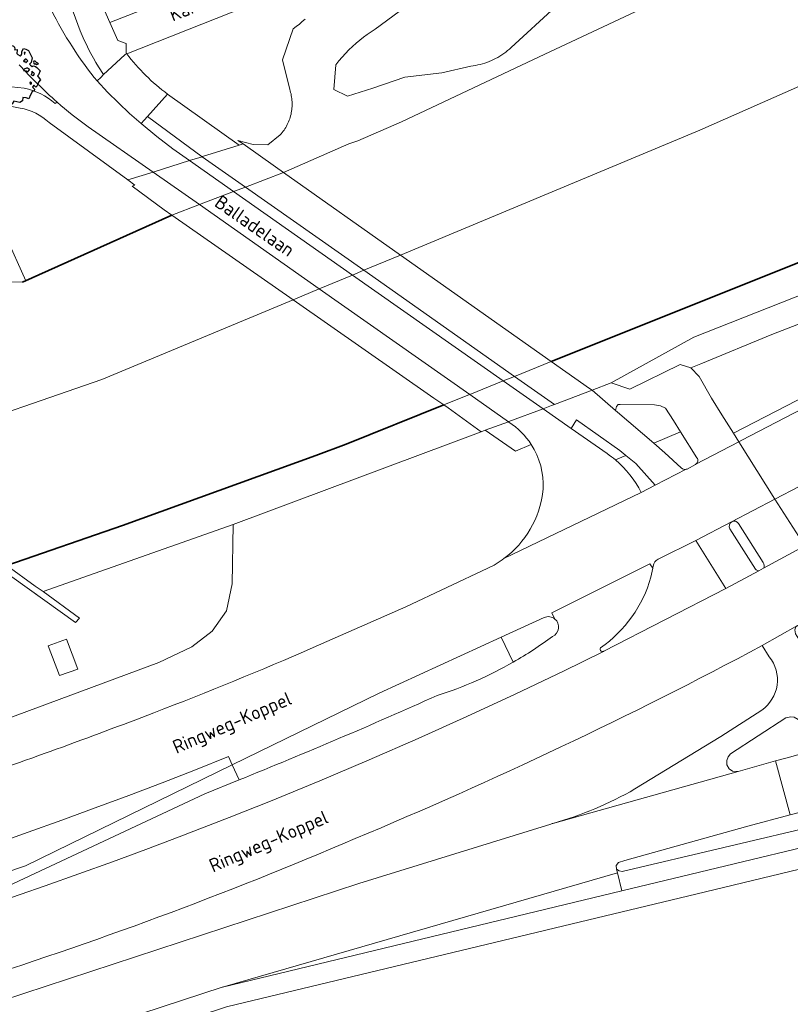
# Model space of a CAD drawing. Header units: metres. Extents: x 152391 to 157968, y 462336 to 467280.
# Tile 101 of 256: x 154503 to 154579, y 464077 to 464175. Entities that reach past the tile are written whole.
import ezdxf
from ezdxf.enums import TextEntityAlignment as Align

# ---------------------------------------------------------------- set-up
doc = ezdxf.new("R2010")
doc.units = ezdxf.units.M
doc.header["$LTSCALE"] = 0.75
doc.layers.get('0').update_dxf_attribs({"lineweight": 25})
for name, color, linetype, lineweight in [('B-GV-GR-BOOM-S', 252, 'Continuous', 25), ('B-WE-GK-BESCHOEIING-G', 251, 'GK-BESCHOEIING', 35), ('B-WE-GR-BOS_LOOF-GV', 251, 'Continuous', 13), ('B-WE-GW-TALUD_KRUIN-G', 251, 'Continuous', 18), ('B-WE-KW-KUNSTWERK_DEK-GV', 5, 'Continuous', 18), ('B-WE-OG-TERREIN_CULTUURSCHEIDING-GV', 251, 'Continuous', 18), ('B-WE-OG-TOPOGRAFIE-T18', 1, 'Continuous', 18), ('B-WE-OG-WATER-GV', 251, 'Continuous', 18), ('B-WE-OG-WATER_KANAAL-GV', 251, 'Continuous', 18), ('B-WE-OG-WATER_SLOOT-GV', 251, 'Continuous', 18), ('B-WE-VH-VERHARDING_ASFALT-GV', 251, 'Continuous', 18), ('B-WE-VH-VERHARDING_BETON-GV', 251, 'Continuous', 18), ('B-WE-VH-VERHARDING_BETONSTRAATSTEEN-GV', 251, 'Continuous', 18), ('B-WE-VH-VERHARDING_OPEN-GV', 251, 'Continuous', 18), ('B-WE-VH-VERHARDING_TEGEL-GV', 251, 'Continuous', 18)]:
    doc.layers.add(name, color=color, linetype=linetype, lineweight=lineweight)
doc.styles.add('NLCS-ISO-M750-T18', font='NLCS-ISO.ttf', dxfattribs={"height": 1.35})
doc.linetypes.add('GK-BESCHOEIING', pattern='A,30,-5,[1,NLCS.SHX,S=1,R=0,X=0,Y=0],-5', length=40)

# ---------------------------------------------------------------- blocks, each defined once
blk = doc.blocks.new('SGR-BOOM_50_100')
at = {"linetype": 'Continuous'}
for p, q in [((0.116, 2.811), (0.364, 3.044)), ((0.364, 3.044), (0.467, 3.074)), ((0.467, 3.074), (0.591, 3.015)), ((0.591, 3.015), (0.695, 2.928)), ((-2.014, 1.935), (-1.972, 2.11)), ((-1.972, 2.11), (-1.869, 2.373)), ((-1.869, 2.373), (-1.807, 2.665)), ((-1.807, 2.665), (-1.187, 2.665)), ((-1.187, 2.665), (-0.918, 2.548)), ((-0.918, 2.548), (-0.835, 2.577)), ((-0.835, 2.577), (-0.649, 2.752)), ((-0.649, 2.752), (-0.401, 2.928)), ((-0.401, 2.928), (-0.236, 2.811)), ((-0.236, 2.811), (-0.112, 2.694)), ((-0.112, 2.694), (0.116, 2.811)), ((0.715, 2.723), (0.674, 2.665)), ((0.674, 2.665), (0.943, 2.694)), ((0.695, 2.928), (0.715, 2.723)), ((0.964, 2.636), (0.902, 2.285)), ((0.902, 2.285), (1.005, 2.198)), ((0.943, 2.694), (0.964, 2.636)), ((1.005, 2.198), (1.232, 2.052)), ((1.232, 2.052), (1.336, 2.139)), ((1.336, 2.139), (1.418, 2.285)), ((1.398, 2.49), (1.584, 2.782)), ((1.418, 2.285), (1.398, 2.49)), ((1.584, 2.782), (1.811, 2.723)), ((1.729, 2.431), (1.646, 2.373)), ((1.646, 2.373), (1.687, 2.227)), ((1.687, 2.227), (1.708, 2.198)), ((1.708, 2.256), (1.729, 2.431)), ((1.811, 2.723), (2.059, 2.577)), ((2.059, 2.577), (2.225, 2.256)), ((2.225, 2.256), (2.452, 1.876)), ((-2.903, 1.029), (-2.717, 1.555)), ((-2.841, 0.942), (-2.903, 1.029)), ((-2.717, 1.555), (-2.593, 1.526)), ((-2.593, 1.526), (-2.386, 1.613)), ((-2.386, 1.613), (-2.096, 1.526)), ((-2.096, 1.526), (-1.993, 1.643)), ((-1.993, 1.643), (-2.014, 1.935)), ((1.667, 1.613), (1.584, 1.555)), ((1.584, 1.555), (1.646, 1.467)), ((1.646, 1.467), (1.749, 1.497)), ((1.729, 1.73), (1.667, 1.613)), ((1.832, 1.73), (1.729, 1.73)), ((1.749, 1.497), (1.832, 1.38)), ((1.915, 1.672), (1.832, 1.73)), ((1.832, 1.38), (1.915, 1.497)), ((1.997, 1.555), (1.915, 1.672)), ((1.915, 1.497), (1.997, 1.555)), ((2.349, 1.409), (2.183, 1.234)), ((2.183, 1.234), (2.266, 1.117)), ((2.266, 1.117), (2.452, 1)), ((2.452, 1.876), (2.349, 1.409)), ((2.452, 1), (2.556, 1.059)), ((2.618, 1.526), (2.556, 1.438)), ((2.556, 1.438), (2.597, 1.321)), ((2.556, 1.059), (2.783, 1)), ((2.597, 1.321), (2.721, 1.234)), ((2.742, 1.526), (2.618, 1.526)), ((2.721, 1.292), (2.907, 1.205)), ((2.721, 1.234), (2.742, 1.292)), ((2.886, 1.351), (2.742, 1.526)), ((2.783, 1), (2.907, 0.913)), ((3.072, 1.263), (2.886, 1.351)), ((2.907, 1.205), (3.072, 1.263)), ((-3.027, 0.65), (-2.944, 0.854)), ((-2.655, 0.737), (-3.027, 0.65)), ((-2.985, -0.051), (-2.965, 0.153)), ((-2.965, 0.153), (-2.469, 0.124)), ((-2.944, 0.854), (-2.841, 0.942)), ((-2.531, 0.591), (-2.655, 0.737)), ((-2.365, 0.329), (-2.531, 0.591)), ((-2.469, 0.124), (-2.365, 0.329)), ((1.646, 0.737), (1.584, 0.591)), ((1.584, 0.591), (1.832, 0.562)), ((1.873, 0.825), (1.646, 0.737)), ((1.832, 0.562), (1.977, 0.445)), ((1.977, 0.825), (1.873, 0.825)), ((2.163, 0.708), (1.977, 0.825)), ((1.977, 0.445), (2.142, 0.65)), ((2.142, 0.65), (2.204, 0.737)), ((2.39, 0.329), (2.328, 0.183)), ((2.549, 0.087), (2.328, 0.183)), ((2.411, 0.533), (2.39, 0.416)), ((2.39, 0.416), (2.39, 0.329)), ((2.535, 0.416), (2.411, 0.533)), ((2.618, 0.358), (2.535, 0.416)), ((2.549, 0.087), (2.68, 0.241)), ((2.68, 0.241), (2.618, 0.358)), ((2.907, 0.913), (3.217, 0.562)), ((3.052, 0.183), (2.969, 0.066)), ((2.969, 0.066), (3.135, -0.168)), ((3.217, 0.562), (3.052, 0.183)), ((-2.737, -0.314), (-2.985, -0.051)), ((-2.758, -0.898), (-2.655, -0.752)), ((-2.407, -1.336), (-2.758, -0.898)), ((-2.551, -0.577), (-2.737, -0.314)), ((-2.655, -0.752), (-2.551, -0.577)), ((2.287, -0.518), (2.204, -0.635)), ((2.204, -0.635), (2.225, -0.752)), ((2.245, -0.752), (2.37, -0.723)), ((2.37, -0.606), (2.287, -0.518)), ((2.37, -0.723), (2.37, -0.606)), ((2.597, -0.84), (2.473, -1.044)), ((2.804, -1.044), (2.597, -0.84)), ((2.948, -0.927), (2.804, -1.044)), ((2.99, -0.752), (2.948, -0.927)), ((3.052, -0.548), (2.99, -0.752)), ((3.279, -0.314), (3.052, -0.548)), ((3.135, -0.168), (3.279, -0.314)), ((-2.22, -1.394), (-2.407, -1.336)), ((-2.262, -1.599), (-2.22, -1.394)), ((-1.972, -1.862), (-2.262, -1.599)), ((-1.621, -1.92), (-1.972, -1.862)), ((-1.187, -2.095), (-1.621, -1.92)), ((2.287, -1.803), (2.101, -2.212)), ((2.411, -1.57), (2.287, -1.803)), ((2.432, -1.482), (2.411, -1.57)), ((2.638, -1.424), (2.432, -1.482)), ((2.473, -1.044), (2.535, -1.132)), ((2.535, -1.132), (2.659, -1.248)), ((2.659, -1.248), (2.638, -1.424)), ((-1.207, -2.3), (-1.187, -2.095)), ((-0.98, -2.358), (-1.207, -2.3)), ((-0.711, -2.241), (-0.98, -2.358)), ((-0.339, -2.271), (-0.711, -2.241)), ((-0.277, -2.533), (-0.339, -2.271)), ((-0.236, -2.65), (-0.277, -2.533)), ((-0.174, -2.855), (-0.236, -2.65)), ((0.199, -2.971), (-0.174, -2.855)), ((0.447, -2.709), (0.199, -2.971)), ((0.633, -2.446), (0.447, -2.709)), ((1.212, -2.563), (0.633, -2.446)), ((1.48, -2.417), (1.212, -2.563)), ((1.501, -2.066), (1.48, -2.417)), ((1.832, -2.095), (1.501, -2.066)), ((2.101, -2.212), (1.832, -2.095))]:
    blk.add_line(p, q, dxfattribs=at)
blk.add_circle((0, 0), 0.225, dxfattribs=at)

msp = doc.modelspace()

# ---------------------------------------------------------------- linework, layer by layer
at = {"layer": 'B-WE-GK-BESCHOEIING-G'}
for points in [[(154831.57, 464254.789), (154818.16, 464249.432), (154787.191, 464237.177), (154746.395, 464220.892), (154699.38, 464202.247), (154674.271, 464192.084), (154657.765, 464185.324), (154637.255, 464176.189), (154620.495, 464168.434), (154606.038, 464162.015), (154599.532, 464159.215), (154587.056, 464153.591), (154555.539, 464140.99)], [(154503.07, 464148.847), (154517.887, 464155.516)], [(154544.873, 464136.675), (154535.189, 464132.773), (154532.168, 464131.675), (154513.01, 464124.702), (154501.529, 464120.729)]]:
    msp.add_lwpolyline(points, dxfattribs=at)
at = {"layer": 'B-WE-GR-BOS_LOOF-GV'}
for points in [[(154502.851, 464166.141), (154500.816, 464166.545), (154497.296, 464167.553), (154495.74, 464165.94), (154501.391, 464153.498), (154503.415, 464149.002), (154517.887, 464155.516), (154517.12, 464156.051), (154513.955, 464158.4), (154514.227, 464158.501), (154513.518, 464159.018)], [(154513.518, 464159.018), (154505.708, 464164.705)]]:
    msp.add_lwpolyline(points, dxfattribs=at)
msp.add_lwpolyline([(154505.708, 464164.705, 0.14979), (154502.851, 464166.141)], format="xyb", dxfattribs=at)
at = {"layer": 'B-WE-GW-TALUD_KRUIN-G'}
for points in [[(154561.479, 464138.859), (154563.336, 464138.258), (154568.323, 464140.684), (154569.38, 464140.361), (154570.374, 464140.769), (154577.423, 464143.66), (154594.156, 464150.169), (154603.563, 464154.996), (154627.101, 464165.361), (154649.758, 464175.325), (154682.182, 464188.093), (154720.291, 464202.844), (154758.721, 464218.235), (154793.587, 464231.794), (154808.198, 464237.623), (154821.128, 464243.831), (154824.851, 464245.514), (154824.13, 464248.227), (154826.852, 464249.059), (154827.734, 464250.303)], [(154524.95, 464162.578), (154524.558, 464162.456), (154520.941, 464161.328), (154520.907, 464161.317), (154519.631, 464160.923), (154516.02, 464159.796), (154513.518, 464159.018)], [(154548.589, 464134.009), (154548.982, 464134.158), (154551.285, 464135.006), (154551.313, 464135.018), (154554.729, 464136.278), (154555.553, 464136.611), (154555.846, 464136.73), (154555.847, 464136.73), (154559.592, 464138.13)]]:
    msp.add_lwpolyline(points, dxfattribs=at)
at = {"layer": 'B-WE-KW-KUNSTWERK_DEK-GV'}
msp.add_lwpolyline([(154528.977, 464159.736), (154528.177, 464160.301), (154524.95, 464162.578), (154524.558, 464162.456), (154520.941, 464161.328), (154520.907, 464161.317), (154519.631, 464160.923), (154516.02, 464159.796), (154513.518, 464159.018), (154514.227, 464158.501), (154513.955, 464158.4), (154517.12, 464156.051), (154517.887, 464155.516), (154529.913, 464147.12), (154543.888, 464137.363), (154544.873, 464136.675), (154545.29, 464136.384), (154548.589, 464134.009), (154548.982, 464134.158), (154551.285, 464135.006), (154551.313, 464135.018), (154554.729, 464136.278), (154555.553, 464136.611), (154555.846, 464136.73), (154555.847, 464136.73), (154559.592, 464138.13), (154559.337, 464138.31), (154555.539, 464140.99), (154540.564, 464151.558)], close=True, dxfattribs=at)
at = {"layer": 'B-WE-OG-TERREIN_CULTUURSCHEIDING-GV'}
for points in [[(154619.803, 464155.712), (154637.26, 464163.567), (154637.385, 464163.666), (154644.803, 464166.889), (154660.885, 464173.674), (154692.871, 464186.417), (154781.207, 464221.61), (154790.038, 464225.1), (154832.07, 464241.71), (154831.702, 464242.651), (154807.259, 464233.177), (154769.156, 464217.739), (154691.528, 464186.916), (154674.07, 464179.905), (154656.697, 464172.969), (154628.03, 464160.509), (154619.437, 464156.643), (154611.243, 464152.736), (154594.889, 464144.808), (154583.035, 464138.74), (154573.612, 464133.864), (154574.138, 464133.027)], [(154571.779, 464208.587), (154569.809, 464207.803), (154561.011, 464204.304), (154527.839, 464190.892), (154530.34, 464185), (154530.781, 464183.805), (154531.02, 464182.901), (154531.207, 464182.103), (154531.127, 464181.306), (154530.781, 464180.189), (154530.143, 464178.913), (154529.372, 464178.062), (154528.314, 464177.438), (154513.411, 464171.533)], [(154507.377, 464184.587), (154511.752, 464174.618), (154520.997, 464178.286), (154520.09, 464179.78), (154524.23, 464181.28), (154524.825, 464179.834), (154524.83, 464179.821), (154527.45, 464180.88)], [(154517.47, 464167.521), (154524.558, 464162.456), (154524.95, 464162.578), (154524.438, 464162.939), (154525.957, 464162.534), (154527.4, 464162.493), (154528.645, 464163.477), (154528.747, 464163.593), (154528.845, 464163.714), (154528.94, 464163.837), (154529.029, 464163.964), (154529.115, 464164.093), (154529.196, 464164.226), (154529.272, 464164.361), (154529.344, 464164.498), (154529.411, 464164.638), (154529.474, 464164.78), (154529.531, 464164.925), (154529.584, 464165.072), (154529.632, 464165.222), (154529.675, 464165.373), (154529.712, 464165.525), (154529.744, 464165.678), (154529.771, 464165.833), (154529.793, 464165.988), (154529.809, 464166.144), (154529.82, 464166.301), (154529.825, 464166.458), (154529.825, 464166.615), (154529.819, 464166.771), (154529.809, 464166.928), (154529.792, 464167.084), (154529.771, 464167.239), (154529.744, 464167.394), (154529.712, 464167.547), (154529.674, 464167.7), (154529.632, 464167.851), (154529.584, 464168), (154528.879, 464170.917), (154529.931, 464174.006), (154530.239, 464174.234), (154530.54, 464174.471), (154530.833, 464174.718), (154531.118, 464174.973)], [(154498.908, 464169.225), (154501.357, 464168.326), (154503.242, 464168.112)], [(154506.327, 464166.6), (154506.498, 464166.733)], [(154583.161, 464148.717), (154569.67, 464143.409), (154561.479, 464138.859), (154563.336, 464138.258), (154568.323, 464140.684), (154569.38, 464140.361), (154570.374, 464140.769), (154577.423, 464143.66), (154594.156, 464150.169)], [(154594.156, 464150.169), (154577.423, 464143.66), (154570.374, 464140.769), (154569.38, 464140.361), (154570.198, 464139.508), (154571.42, 464137.353), (154572.469, 464135.683), (154573.612, 464133.864), (154583.035, 464138.74)], [(154574.138, 464133.027), (154574.439, 464133.171), (154582.988, 464137.605)], [(154553.553, 464132.748), (154551.981, 464132.089), (154548.982, 464134.158), (154548.589, 464134.009), (154523.972, 464124.815), (154523.867, 464118.931), (154523.297, 464116.23), (154521.874, 464114.24), (154519.881, 464112.676), (154516.608, 464111.112), (154492.411, 464102.155), (154489.565, 464101.444), (154483.444, 464101.444), (154479.886, 464102.581), (154474.04, 464107.589), (154473.417, 464108.472)], [(154554.694, 464128.07), (154554.723, 464128.344)], [(154531.915, 464112.59), (154541.12, 464116.634), (154549.243, 464120.466)], [(154577.169, 464111.683), (154576.473, 464112.798)], [(154563.835, 464098.566), (154572.35, 464103.762), (154576.418, 464106.393)], [(154474.653, 464068.823), (154482.37, 464071.373), (154483.235, 464071.711), (154536.429, 464089.197), (154555.496, 464095.082), (154555.631, 464095.123), (154555.691, 464095.14)]]:
    msp.add_lwpolyline(points, dxfattribs=at)
for points in [[(154513.411, 464171.533, 0.069508), (154517.47, 464167.521)], [(154506.498, 464166.733, -0.023953), (154502.737, 464170.445)], [(154503.242, 464168.112, -0.125877), (154506.327, 464166.6)], [(154554.723, 464128.344, 0.157563), (154553.553, 464132.748)], [(154550.843, 464121.431, 0.205909), (154554.694, 464128.07)], [(154549.243, 464120.466, 0.048367), (154550.843, 464121.431)], [(154516.114, 464106.129, 0.010585), (154531.915, 464112.59)], [(154576.473, 464112.798, -0.023754), (154536.064, 464093.634)], [(154576.418, 464106.393, 0.432678), (154577.169, 464111.683)], [(154496.672, 464099.067, 0.009269), (154516.114, 464106.129)], [(154555.691, 464095.14, 0.062182), (154563.835, 464098.566)], [(154536.064, 464093.634, -0.024935), (154496.763, 464079.072)]]:
    msp.add_lwpolyline(points, format="xyb", dxfattribs=at)
for points in [[(154523.972, 464124.815), (154505.109, 464118.146), (154508.716, 464115.524), (154508.346, 464115.092), (154500.454, 464120.705), (154499.01, 464118.464), (154486.739, 464115.34), (154484.286, 464116.632), (154481.05, 464110.079), (154480.474, 464110.308), (154473.417, 464108.472), (154474.04, 464107.589), (154479.886, 464102.581), (154483.444, 464101.444), (154489.565, 464101.444), (154492.411, 464102.155), (154516.608, 464111.112), (154519.881, 464112.676), (154521.874, 464114.24), (154523.297, 464116.23), (154523.867, 464118.931)], [(154507.423, 464113.416), (154508.546, 464110.462), (154506.744, 464109.809), (154505.621, 464112.763)]]:
    msp.add_lwpolyline(points, close=True, dxfattribs=at)
at = {"layer": 'B-WE-OG-WATER-GV'}
msp.add_lwpolyline([(154540.446, 464175.723), (154538.072, 464173.961), (154537.674, 464173.71), (154537.285, 464173.447), (154536.904, 464173.17), (154536.533, 464172.881), (154536.172, 464172.58), (154535.821, 464172.268), (154535.463, 464171.926), (154535.116, 464171.572), (154534.782, 464171.206), (154534.461, 464170.829), (154534.154, 464170.44), (154533.965, 464167.97), (154535.328, 464167.335), (154537.824, 464168.107), (154540.994, 464169.207), (154544.68, 464169.645), (154547.561, 464170.313), (154547.794, 464170.342), (154548.025, 464170.378), (154548.255, 464170.422), (154548.484, 464170.474), (154548.71, 464170.534), (154548.935, 464170.602), (154549.157, 464170.678), (154549.376, 464170.761), (154549.592, 464170.852), (154549.805, 464170.95), (154550.018, 464171.057), (154550.226, 464171.171), (154550.43, 464171.292), (154550.63, 464171.421), (154550.826, 464171.556), (154551.016, 464171.698), (154551.202, 464171.847), (154551.382, 464172.002), (154551.557, 464172.163), (154555.956, 464176.177)], dxfattribs=at)
at = {"layer": 'B-WE-OG-WATER_KANAAL-GV'}
for points in [[(154776.076, 464254.855), (154570.283, 464163.941), (154540.564, 464151.558), (154536.927, 464150.042), (154535.801, 464149.573), (154532.514, 464148.204), (154529.913, 464147.12), (154510.941, 464139.215), (154494.471, 464133.504), (154494.61, 464132.925), (154498.176, 464133.827), (154498.449, 464133.896)], [(154494.471, 464133.504), (154510.941, 464139.215), (154529.913, 464147.12), (154532.514, 464148.204), (154535.801, 464149.573), (154536.927, 464150.042), (154540.564, 464151.558), (154570.283, 464163.941), (154776.076, 464254.855)], [(154593.52, 464190.279), (154577.519, 464182.416), (154574.135, 464180.867), (154564.928, 464176.184), (154554.335, 464171.223), (154540.676, 464164.78), (154536.34, 464162.878)], [(154536.34, 464162.878), (154535.435, 464162.586), (154528.977, 464159.736), (154525.196, 464158.297), (154525.195, 464158.297), (154524.018, 464157.849), (154524.014, 464157.847), (154520.627, 464156.559), (154520.625, 464156.558), (154517.887, 464155.516), (154503.415, 464149.002), (154503.07, 464148.847), (154500.749, 464148.89)], [(154498.864, 464131.973), (154498.627, 464131.916), (154495.109, 464131.067), (154497.07, 464123.405), (154497.672, 464123.559), (154498.5, 464122.909), (154501.529, 464120.729), (154513.01, 464124.702), (154532.168, 464131.675), (154535.189, 464132.773), (154544.873, 464136.675), (154547.437, 464137.712), (154547.439, 464137.713), (154550.769, 464139.06), (154551.89, 464139.514), (154555.539, 464140.99), (154581.748, 464151.469)]]:
    msp.add_lwpolyline(points, dxfattribs=at)
at = {"layer": 'B-WE-OG-WATER_SLOOT-GV'}
for points in [[(154531.118, 464174.973), (154530.833, 464174.718), (154530.54, 464174.471), (154530.239, 464174.234), (154529.931, 464174.006), (154528.879, 464170.917), (154529.584, 464168), (154529.632, 464167.851), (154529.674, 464167.7), (154529.712, 464167.547), (154529.744, 464167.394), (154529.771, 464167.239), (154529.792, 464167.084), (154529.809, 464166.928), (154529.819, 464166.771), (154529.825, 464166.615), (154529.825, 464166.458), (154529.82, 464166.301), (154529.809, 464166.144), (154529.793, 464165.988), (154529.771, 464165.833), (154529.744, 464165.678), (154529.712, 464165.525), (154529.675, 464165.373), (154529.632, 464165.222), (154529.584, 464165.072), (154529.531, 464164.925), (154529.474, 464164.78), (154529.411, 464164.638), (154529.344, 464164.498), (154529.272, 464164.361), (154529.196, 464164.226), (154529.115, 464164.093), (154529.029, 464163.964), (154528.94, 464163.837), (154528.845, 464163.714), (154528.747, 464163.593), (154528.645, 464163.477), (154527.4, 464162.493), (154525.957, 464162.534), (154524.438, 464162.939), (154524.95, 464162.578), (154528.177, 464160.301), (154528.977, 464159.736), (154535.435, 464162.586), (154536.34, 464162.878), (154540.676, 464164.78), (154554.335, 464171.223), (154564.928, 464176.184)], [(154555.956, 464176.177), (154551.557, 464172.163), (154551.382, 464172.002), (154551.202, 464171.847), (154551.016, 464171.698), (154550.826, 464171.556), (154550.63, 464171.421), (154550.43, 464171.292), (154550.226, 464171.171), (154550.018, 464171.057), (154549.805, 464170.95), (154549.592, 464170.852), (154549.376, 464170.761), (154549.157, 464170.678), (154548.935, 464170.602), (154548.71, 464170.534), (154548.484, 464170.474), (154548.255, 464170.422), (154548.025, 464170.378), (154547.794, 464170.342), (154547.561, 464170.313), (154544.68, 464169.645), (154540.994, 464169.207), (154537.824, 464168.107), (154535.328, 464167.335), (154533.965, 464167.97), (154534.154, 464170.44), (154534.461, 464170.829), (154534.782, 464171.206), (154535.116, 464171.572), (154535.463, 464171.926), (154535.821, 464172.268), (154536.172, 464172.58), (154536.533, 464172.881), (154536.904, 464173.17), (154537.285, 464173.447), (154537.674, 464173.71), (154538.072, 464173.961), (154540.446, 464175.723)]]:
    msp.add_lwpolyline(points, dxfattribs=at)
for points in [[(154559.592, 464138.13), (154561.479, 464138.859), (154569.67, 464143.409), (154583.161, 464148.717), (154581.748, 464151.469), (154555.539, 464140.99), (154559.337, 464138.31)], [(154501.529, 464120.729), (154504.339, 464118.706), (154505.109, 464118.146), (154523.972, 464124.815), (154548.589, 464134.009), (154545.29, 464136.384), (154544.873, 464136.675), (154535.189, 464132.773), (154532.168, 464131.675), (154513.01, 464124.702)]]:
    msp.add_lwpolyline(points, close=True, dxfattribs=at)
at = {"layer": 'B-WE-VH-VERHARDING_ASFALT-GV'}
for points in [[(154527.45, 464180.88), (154524.83, 464179.821), (154524.821, 464179.83), (154520.997, 464178.286), (154511.752, 464174.618), (154512.528, 464172.848), (154513.348, 464172.535), (154513.341, 464171.622), (154513.381, 464171.571), (154513.411, 464171.533), (154528.314, 464177.438), (154529.372, 464178.062), (154530.143, 464178.913), (154530.781, 464180.189), (154531.127, 464181.306), (154531.207, 464182.103)], [(154540.564, 464151.558), (154528.977, 464159.736), (154528.177, 464160.301), (154524.95, 464162.578), (154524.558, 464162.456), (154520.941, 464161.328), (154520.907, 464161.317), (154525.195, 464158.297), (154536.927, 464150.042), (154551.89, 464139.514), (154555.846, 464136.73), (154555.847, 464136.73), (154559.592, 464138.13), (154559.337, 464138.31), (154555.539, 464140.99)], [(154550.769, 464139.06), (154535.801, 464149.573), (154524.018, 464157.849), (154519.631, 464160.923), (154516.02, 464159.796), (154520.627, 464156.559), (154532.514, 464148.204), (154547.439, 464137.713), (154551.285, 464135.006), (154551.313, 464135.018), (154554.729, 464136.278)], [(154547.439, 464137.713), (154532.514, 464148.204), (154520.627, 464156.559), (154516.02, 464159.796), (154513.518, 464159.018), (154514.227, 464158.501), (154513.955, 464158.4), (154517.12, 464156.051), (154517.887, 464155.516), (154529.913, 464147.12), (154543.888, 464137.363), (154544.873, 464136.675), (154545.29, 464136.384), (154548.589, 464134.009), (154548.982, 464134.158), (154551.285, 464135.006)]]:
    msp.add_lwpolyline(points, close=True, dxfattribs=at)
for points in [[(154582.988, 464137.605), (154574.439, 464133.171), (154574.138, 464133.027), (154577.714, 464127.329), (154587.38, 464132.37)], [(154566.151, 464121.355), (154569.865, 464123.231), (154573.43, 464125.092), (154577.714, 464127.329), (154574.138, 464133.027), (154569.867, 464130.796), (154569.835, 464130.779), (154569.004, 464130.319), (154568.916, 464130.301), (154565.846, 464128.726), (154564.456, 464127.996)], [(154576.473, 464112.798), (154579.953, 464114.797), (154580.098, 464114.869), (154584.204, 464116.986), (154605.153, 464128.694), (154606.847, 464129.532)], [(154564.456, 464127.996), (154550.843, 464121.431)], [(154585.508, 464125.29), (154580.693, 464122.696), (154576.58, 464120.476), (154576.122, 464120.228), (154572.863, 464118.475)], [(154549.243, 464120.466), (154541.12, 464116.634), (154531.915, 464112.59)], [(154555.903, 464115.432), (154555.594, 464116.058), (154565.314, 464120.902), (154565.611, 464120.468), (154565.659, 464120.684)], [(154572.863, 464118.475), (154560.748, 464112.234), (154560.715, 464112.217), (154560.71, 464112.215), (154556.745, 464110.271), (154551.958, 464107.987), (154547.15, 464105.756), (154542.314, 464103.578), (154537.456, 464101.453), (154532.572, 464099.382), (154527.665, 464097.365), (154523.563, 464095.725), (154518.621, 464093.805), (154515.309, 464092.556), (154511.994, 464091.333), (154508.669, 464090.133), (154505.336, 464088.956), (154500.318, 464087.24), (154500.016, 464088.191), (154493.011, 464084.91)], [(154470.752, 464084.027), (154474.087, 464084.898), (154477.496, 464085.871), (154480.892, 464086.871), (154484.283, 464087.898), (154487.665, 464088.947), (154491.043, 464090.022), (154494.412, 464091.12), (154496.932, 464091.96), (154500.287, 464093.102), (154503.629, 464094.271), (154506.967, 464095.462), (154510.292, 464096.676), (154513.612, 464097.916), (154516.923, 464099.178), (154520.225, 464100.462), (154523.514, 464101.773), (154523.862, 464100.945), (154538.444, 464108.067), (154550.548, 464113.616), (154554.827, 464115.578)]]:
    msp.add_lwpolyline(points, dxfattribs=at)
for points in [[(154550.843, 464121.431, -0.048367), (154549.243, 464120.466)], [(154565.659, 464120.684, -0.325709), (154566.151, 464121.355)], [(154554.827, 464115.578, -0.286271), (154555.903, 464115.432)], [(154531.915, 464112.59, -0.010585), (154516.114, 464106.129)], [(154536.064, 464093.634, 0.023754), (154576.473, 464112.798)], [(154516.114, 464106.129, -0.009269), (154496.672, 464099.067)], [(154496.763, 464079.072, 0.024935), (154536.064, 464093.634)]]:
    msp.add_lwpolyline(points, format="xyb", dxfattribs=at)
at = {"layer": 'B-WE-VH-VERHARDING_BETON-GV'}
for points in [[(154510.169, 464169.19, -0.052358), (154505.672, 464176.385)], [(154502.737, 464170.445, 0.023953), (154506.498, 464166.733)], [(154506.498, 464166.733, 0.034095), (154509.594, 464164.29)], [(154551.328, 464134.977, -0.106871), (154553.553, 464132.748)], [(154553.553, 464132.748, -0.157563), (154554.723, 464128.344)], [(154561.907, 464131.214, 0.026537), (154561.07, 464131.844)], [(154564.456, 464127.996, 0.102146), (154561.907, 464131.214)], [(154554.694, 464128.07, -0.205909), (154550.843, 464121.431)], [(154560.424, 464112.582, 0.175829), (154565.421, 464119.592)], [(154555.903, 464115.432, -0.558772), (154555.655, 464113.71)], [(154555.655, 464113.71, -0.034983), (154551.77, 464111.162)], [(154560.71, 464112.215, -0.739868), (154560.424, 464112.582)], [(154551.77, 464111.162, -0.055727), (154544.222, 464107.845)], [(154544.222, 464107.845, -0.009667), (154524.567, 464099.465)]]:
    msp.add_lwpolyline(points, format="xyb", dxfattribs=at)
for points in [[(154514.85, 464164.598), (154513.699, 464165.59), (154511.507, 464167.705), (154510.475, 464168.851), (154510.169, 464169.19)], [(154509.594, 464164.29), (154516.02, 464159.796), (154519.631, 464160.923), (154517.993, 464162.09), (154516.399, 464163.316), (154514.85, 464164.598)], [(154561.07, 464131.844), (154557.513, 464134.339), (154554.729, 464136.278), (154551.313, 464135.018), (154551.285, 464135.006), (154551.328, 464134.977)], [(154550.843, 464121.431), (154564.456, 464127.996)], [(154554.723, 464128.344), (154554.694, 464128.07)], [(154565.421, 464119.592), (154565.611, 464120.468), (154565.314, 464120.902), (154555.594, 464116.058), (154555.903, 464115.432)], [(154524.567, 464099.465), (154521.161, 464098.097), (154500.016, 464088.191), (154500.318, 464087.24), (154505.336, 464088.956), (154508.669, 464090.133), (154511.994, 464091.333), (154515.309, 464092.556), (154518.621, 464093.805), (154523.563, 464095.725), (154527.665, 464097.365), (154532.572, 464099.382), (154537.456, 464101.453), (154542.314, 464103.578), (154547.15, 464105.756), (154551.958, 464107.987), (154556.745, 464110.271), (154560.71, 464112.215)], [(154472.633, 464081.293), (154477.287, 464082.693), (154491.017, 464086.826), (154499.351, 464089.564), (154503.361, 464090.931), (154523.862, 464100.945), (154523.514, 464101.773), (154520.225, 464100.462), (154516.923, 464099.178), (154513.612, 464097.916), (154510.292, 464096.676), (154506.967, 464095.462), (154503.629, 464094.271), (154500.287, 464093.102), (154496.932, 464091.96), (154494.412, 464091.12), (154491.043, 464090.022), (154487.665, 464088.947), (154484.283, 464087.898), (154480.892, 464086.871), (154477.496, 464085.871), (154474.087, 464084.898), (154470.752, 464084.027)]]:
    msp.add_lwpolyline(points, dxfattribs=at)
msp.add_lwpolyline([(154536.927, 464150.042), (154525.195, 464158.297), (154520.907, 464161.317), (154519.631, 464160.923), (154524.018, 464157.849), (154535.801, 464149.573), (154550.769, 464139.06), (154554.729, 464136.278), (154555.553, 464136.611), (154555.846, 464136.73), (154551.89, 464139.514)], close=True, dxfattribs=at)
at = {"layer": 'B-WE-VH-VERHARDING_BETONSTRAATSTEEN-GV'}
for points in [[(154505.672, 464176.385, 0.052358), (154510.169, 464169.19)], [(154510.612, 464170.237, -0.042155), (154508.809, 464173.819)], [(154517.47, 464167.521, -0.069508), (154513.411, 464171.533)], [(154561.07, 464131.844, -0.026537), (154561.907, 464131.214)], [(154561.907, 464131.214, -0.102146), (154564.456, 464127.996)], [(154569.867, 464130.796, 0.457723), (154569.99, 464131.436)], [(154568.435, 464130.421, 0.274462), (154568.916, 464130.301)], [(154573.434, 464125.083, 0.410066), (154573.255, 464124.398)], [(154574.121, 464124.91, 0.411845), (154573.434, 464125.083)], [(154566.151, 464121.355, 0.325709), (154565.659, 464120.684)], [(154576.58, 464120.476, 0.316734), (154576.568, 464121.038)], [(154575.782, 464120.378, 0.192905), (154576.122, 464120.228)], [(154565.421, 464119.592, -0.175829), (154560.424, 464112.582)], [(154555.903, 464115.432, 0.286271), (154554.827, 464115.578)], [(154555.655, 464113.71, 0.558772), (154555.903, 464115.432)], [(154551.77, 464111.162, 0.034983), (154555.655, 464113.71)], [(154560.424, 464112.582, 0.739868), (154560.71, 464112.215)], [(154544.222, 464107.845, 0.055727), (154551.77, 464111.162)], [(154524.567, 464099.465, 0.009667), (154544.222, 464107.845)]]:
    msp.add_lwpolyline(points, format="xyb", dxfattribs=at)
for points in [[(154508.809, 464173.819), (154508.085, 464175.706)], [(154513.411, 464171.533), (154513.381, 464171.571), (154513.234, 464171.436), (154511.104, 464169.485), (154510.849, 464169.167), (154510.475, 464168.851), (154511.507, 464167.705), (154513.699, 464165.59), (154514.85, 464164.598), (154515.151, 464164.942), (154515.461, 464165.297), (154517.47, 464167.521)], [(154510.475, 464168.851), (154510.849, 464169.167), (154511.104, 464169.485), (154510.612, 464170.237)], [(154510.169, 464169.19), (154510.475, 464168.851)], [(154561.907, 464131.214), (154562.932, 464131.658), (154562.322, 464132.151), (154558.052, 464135.186), (154557.513, 464134.339)], [(154557.513, 464134.339), (154561.07, 464131.844)], [(154568.356, 464134.023), (154565.712, 464132.87), (154566.808, 464131.928), (154568.435, 464130.421)], [(154569.99, 464131.436), (154568.356, 464134.023)], [(154587.38, 464132.37), (154577.714, 464127.329), (154580.693, 464122.696), (154585.508, 464125.29)], [(154564.456, 464127.996), (154565.846, 464128.726), (154563.926, 464130.858), (154562.932, 464131.658), (154561.907, 464131.214)], [(154568.916, 464130.301), (154569.004, 464130.319), (154569.835, 464130.779), (154569.867, 464130.796)], [(154573.255, 464124.398), (154575.782, 464120.378)], [(154576.568, 464121.038), (154574.121, 464124.91)], [(154560.71, 464112.215), (154560.715, 464112.217), (154560.748, 464112.234), (154572.863, 464118.475), (154569.865, 464123.231), (154566.151, 464121.355)], [(154565.659, 464120.684), (154565.611, 464120.468), (154565.421, 464119.592)], [(154576.122, 464120.228), (154576.58, 464120.476)], [(154554.827, 464115.578), (154550.548, 464113.616), (154551.77, 464111.162)], [(154551.77, 464111.162), (154550.548, 464113.616), (154538.444, 464108.067), (154523.862, 464100.945)], [(154577.78, 464101.34), (154574.066, 464100.29), (154555.691, 464095.14), (154555.631, 464095.123), (154555.496, 464095.082), (154536.429, 464089.197), (154483.235, 464071.711), (154482.37, 464071.373)], [(154486.844, 464067.081), (154522.868, 464078.899), (154522.901, 464078.907), (154562.111, 464090.231), (154562.021, 464090.605), (154561.971, 464090.974), (154562.207, 464091.25), (154562.822, 464091.478), (154575.029, 464094.863), (154579.237, 464095.986), (154577.78, 464101.34)], [(154523.862, 464100.945), (154524.567, 464099.465)]]:
    msp.add_lwpolyline(points, dxfattribs=at)
for points in [[(154520.907, 464161.317), (154520.906, 464161.318), (154515.461, 464165.297), (154515.151, 464164.942), (154514.85, 464164.598), (154516.399, 464163.316), (154517.993, 464162.09), (154519.631, 464160.923)], [(154565.712, 464132.87), (154568.356, 464134.023), (154567.652, 464135.134), (154566.871, 464136.371), (154566.386, 464136.583), (154565.789, 464136.7), (154562.375, 464136.735), (154562.165, 464136.737), (154562.001, 464136.524), (154561.921, 464136.128), (154562.116, 464135.96)], [(154577.78, 464101.34), (154578.941, 464101.668), (154580.686, 464102.161), (154580.872, 464102.341), (154580.952, 464102.519), (154580.268, 464105.155), (154580.038, 464105.45), (154579.641, 464105.676), (154579.297, 464105.726), (154578.799, 464105.629), (154573.322, 464102.045), (154573.098, 464101.762), (154572.958, 464101.381), (154572.946, 464100.948), (154573.198, 464100.578), (154573.525, 464100.332), (154574.066, 464100.29)], [(154580.686, 464102.161), (154578.941, 464101.668), (154577.78, 464101.34), (154579.237, 464095.986), (154580.402, 464096.297), (154582.171, 464096.769), (154586.21, 464097.729), (154590.885, 464098.971), (154591.257, 464099.073), (154592.404, 464099.39), (154591.023, 464104.67), (154589.871, 464104.372), (154585.76, 464103.382), (154585.686, 464103.364), (154585.104, 464103.224)], [(154524.567, 464099.465), (154523.862, 464100.945), (154503.361, 464090.931), (154499.351, 464089.564), (154500.016, 464088.191), (154521.161, 464098.097)], [(154582.171, 464096.769), (154580.402, 464096.297), (154579.237, 464095.986), (154575.029, 464094.863), (154562.822, 464091.478), (154562.207, 464091.25), (154561.971, 464090.974), (154562.021, 464090.605), (154562.268, 464090.424), (154562.584, 464090.366), (154582.73, 464095.13)]]:
    msp.add_lwpolyline(points, close=True, dxfattribs=at)
at = {"layer": 'B-WE-VH-VERHARDING_OPEN-GV'}
for points in [[(154513.518, 464159.018), (154514.227, 464158.501), (154513.955, 464158.4), (154517.12, 464156.051), (154517.887, 464155.516), (154520.625, 464156.558), (154520.627, 464156.559), (154524.014, 464157.847), (154524.018, 464157.849), (154525.195, 464158.297), (154525.196, 464158.297), (154528.977, 464159.736), (154528.177, 464160.301), (154524.95, 464162.578), (154524.558, 464162.456), (154520.941, 464161.328), (154520.907, 464161.317), (154519.631, 464160.923), (154516.02, 464159.796)], [(154550.769, 464139.06), (154547.439, 464137.713), (154547.437, 464137.712), (154544.873, 464136.675), (154545.29, 464136.384), (154548.589, 464134.009), (154548.982, 464134.158), (154551.285, 464135.006), (154551.313, 464135.018), (154554.729, 464136.278), (154555.553, 464136.611), (154555.846, 464136.73), (154555.847, 464136.73), (154559.592, 464138.13), (154559.337, 464138.31), (154555.539, 464140.99), (154551.89, 464139.514)]]:
    msp.add_lwpolyline(points, close=True, dxfattribs=at)
at = {"layer": 'B-WE-VH-VERHARDING_TEGEL-GV'}
for points in [[(154510.612, 464170.237), (154511.104, 464169.485), (154513.234, 464171.436), (154513.381, 464171.571), (154513.341, 464171.622), (154513.348, 464172.535), (154512.528, 464172.848), (154511.752, 464174.618), (154507.377, 464184.587)], [(154508.085, 464175.706), (154508.809, 464173.819)], [(154503.242, 464168.112), (154501.357, 464168.326), (154498.908, 464169.225), (154496.954, 464169.807), (154495.372, 464170.681), (154494.313, 464171.542), (154494.136, 464171.925), (154492.636, 464170.254), (154492.899, 464169.903), (154493.913, 464169.083), (154495.168, 464168.262), (154497.296, 464167.553), (154500.816, 464166.545), (154502.851, 464166.141)], [(154506.498, 464166.733), (154506.327, 464166.6)], [(154505.708, 464164.705), (154513.518, 464159.018), (154516.02, 464159.796), (154509.594, 464164.29)], [(154573.612, 464133.864), (154572.469, 464135.683), (154571.42, 464137.353), (154570.198, 464139.508), (154569.38, 464140.361), (154568.323, 464140.684), (154563.336, 464138.258), (154561.479, 464138.859), (154559.592, 464138.13), (154561.921, 464136.128), (154562.001, 464136.524), (154562.165, 464136.737), (154562.375, 464136.735), (154565.789, 464136.7), (154566.386, 464136.583), (154566.871, 464136.371), (154567.652, 464135.134), (154568.356, 464134.023), (154569.99, 464131.436)], [(154568.435, 464130.421), (154566.808, 464131.928), (154565.712, 464132.87), (154562.116, 464135.96), (154561.921, 464136.128), (154559.592, 464138.13), (154555.847, 464136.73), (154555.846, 464136.73), (154555.553, 464136.611), (154554.729, 464136.278), (154557.513, 464134.339), (154558.052, 464135.186), (154562.322, 464132.151), (154562.932, 464131.658), (154563.926, 464130.858), (154565.846, 464128.726)], [(154551.328, 464134.977), (154551.285, 464135.006), (154548.982, 464134.158), (154551.981, 464132.089), (154553.553, 464132.748)], [(154569.867, 464130.796), (154574.138, 464133.027), (154573.612, 464133.864)], [(154565.846, 464128.726), (154568.916, 464130.301)], [(154609.823, 464127.914), (154586.821, 464113.122), (154584.638, 464111.716), (154584.33, 464111.584), (154584.011, 464111.48), (154583.684, 464111.406), (154583.351, 464111.362), (154583.016, 464111.349), (154582.681, 464111.366), (154582.349, 464111.414), (154582.023, 464111.492), (154581.705, 464111.599), (154581.345, 464111.765), (154580.918, 464112.104), (154579.752, 464113.965), (154579.708, 464114.374), (154579.803, 464114.64), (154580.098, 464114.869), (154579.953, 464114.797), (154576.473, 464112.798), (154577.169, 464111.683)], [(154576.58, 464120.476), (154580.693, 464122.696), (154577.714, 464127.329), (154573.43, 464125.092), (154573.434, 464125.083)], [(154573.434, 464125.083), (154573.43, 464125.092), (154569.865, 464123.231)], [(154575.782, 464120.378), (154573.255, 464124.398)], [(154574.121, 464124.91), (154576.568, 464121.038)], [(154569.865, 464123.231), (154572.863, 464118.475), (154576.122, 464120.228)], [(154576.418, 464106.393), (154572.35, 464103.762), (154563.835, 464098.566)], [(154555.691, 464095.14), (154574.066, 464100.29), (154573.525, 464100.332), (154573.198, 464100.578), (154572.946, 464100.948), (154572.958, 464101.381), (154573.098, 464101.762), (154573.322, 464102.045), (154578.799, 464105.629), (154579.297, 464105.726), (154579.641, 464105.676), (154580.038, 464105.45), (154580.268, 464105.155), (154580.952, 464102.519), (154580.872, 464102.341), (154580.686, 464102.161), (154585.104, 464103.224)], [(154486.451, 464064.796), (154523.297, 464076.927), (154570.821, 464088.367), (154591.27, 464093.284), (154593.667, 464093.86), (154593.225, 464095.799), (154592.549, 464095.662), (154562.541, 464088.444), (154522.901, 464078.907), (154522.868, 464078.899), (154486.844, 464067.081)], [(154582.73, 464095.13), (154562.584, 464090.366), (154562.268, 464090.424), (154562.021, 464090.605), (154562.111, 464090.231), (154562.541, 464088.444), (154592.549, 464095.662)]]:
    msp.add_lwpolyline(points, dxfattribs=at)
for points in [[(154508.809, 464173.819, 0.042155), (154510.612, 464170.237)], [(154506.327, 464166.6, 0.125877), (154503.242, 464168.112)], [(154502.851, 464166.141, -0.14979), (154505.708, 464164.705)], [(154509.594, 464164.29, -0.034095), (154506.498, 464166.733)], [(154553.553, 464132.748, 0.106871), (154551.328, 464134.977)], [(154569.99, 464131.436, -0.457723), (154569.867, 464130.796)], [(154568.916, 464130.301, -0.274462), (154568.435, 464130.421)], [(154573.255, 464124.398, -0.410066), (154573.434, 464125.083)], [(154573.434, 464125.083, -0.411845), (154574.121, 464124.91)], [(154576.568, 464121.038, -0.316734), (154576.58, 464120.476)], [(154576.122, 464120.228, -0.192905), (154575.782, 464120.378)], [(154577.169, 464111.683, -0.432678), (154576.418, 464106.393)], [(154563.835, 464098.566, -0.062182), (154555.691, 464095.14)]]:
    msp.add_lwpolyline(points, format="xyb", dxfattribs=at)
for points in [[(154520.906, 464161.318), (154520.907, 464161.317), (154520.941, 464161.328), (154524.558, 464162.456), (154517.47, 464167.521), (154515.461, 464165.297)], [(154507.423, 464113.416), (154505.621, 464112.763), (154506.744, 464109.809), (154508.546, 464110.462)], [(154522.901, 464078.907), (154562.541, 464088.444), (154562.111, 464090.231)]]:
    msp.add_lwpolyline(points, close=True, dxfattribs=at)

# ---------------------------------------------------------------- block references
at = {"layer": 'B-GV-GR-BOOM-S', "transparency": 33554559}
msp.add_blockref('SGR-BOOM_50_100', (154501.594, 464169.267), dxfattribs=at)

# ---------------------------------------------------------------- texts
at = {"layer": 'B-WE-OG-TOPOGRAFIE-T18', "style": 'NLCS-ISO-M750-T18'}
for s, rotation, p in [('Kanaalweg', 21.6, (154521.639, 464176.667)), ('Balladelaan', 325.1, (154526.119, 464154.453)), ('Ringweg-Koppel', 23.4, (154523.945, 464104.973)), ('Ringweg-Koppel', 23.4, (154527.569, 464093.191))]:
    msp.add_text(s, height=1.35, rotation=rotation, dxfattribs=at).set_placement(p, align=Align.MIDDLE)

doc.saveas('drawing.dxf')
